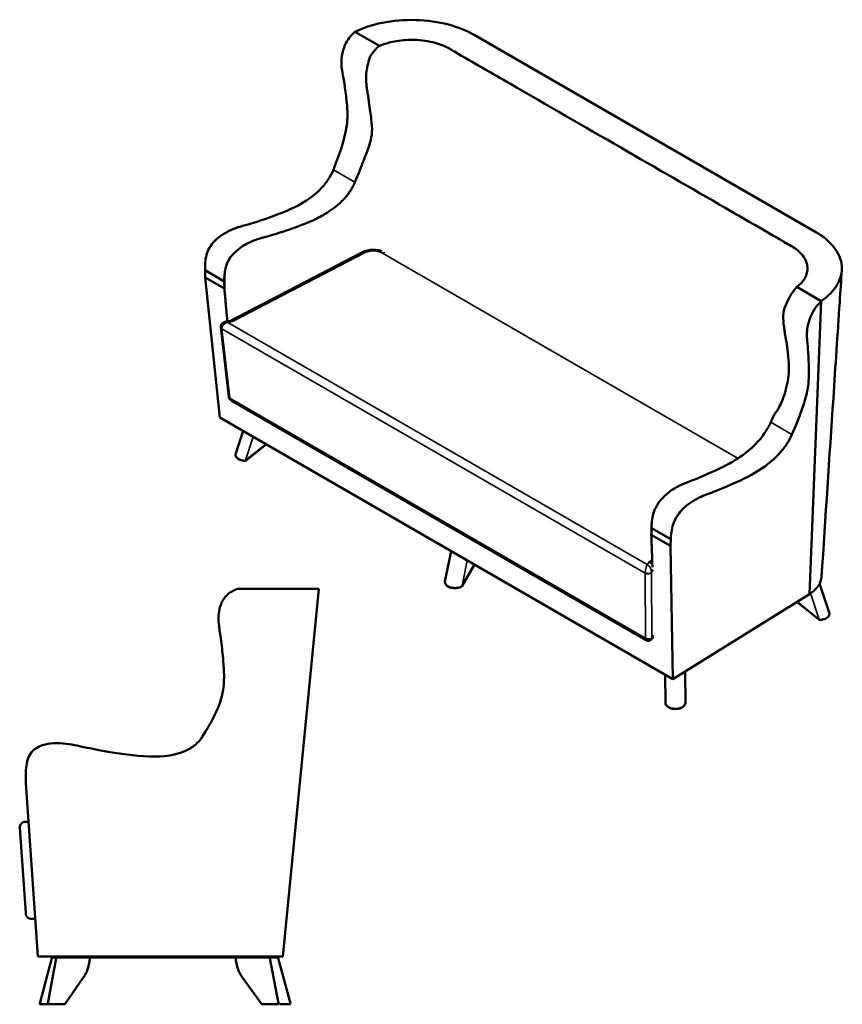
# Model space of a CAD drawing. Header units: inches. Extents: x 9 to 167, y 6 to 107.
# Tile 2 of 2: x 83 to 167, y 6 to 107. Entities that reach past the tile are written whole.
import ezdxf

# ---------------------------------------------------------------- set-up
doc = ezdxf.new("R2010")
doc.units = ezdxf.units.IN
doc.header["$LTSCALE"] = 5
doc.header["$MEASUREMENT"] = 0
doc.layers.add('Visible (ANSI)', color=7, linetype='Continuous', lineweight=50)
doc.layers.add('Visible Narrow (ANSI)', color=7, linetype='Continuous', lineweight=35)

msp = doc.modelspace()

# ---------------------------------------------------------------- linework, layer by layer
at = {"layer": 'Visible (ANSI)'}
for p, q in [((117.34, 105.97), (119.85, 104.52)), ((164.65, 85.41), (129.59, 105.65)), ((104.57, 76.33), (118.04, 83.33)), ((101.96, 81.5), (103.93, 80.36)), ((101.98, 80.76), (101.96, 81.5)), ((101.98, 80.76), (103.94, 79.63)), ((101.98, 80.76), (103.49, 66.38)), ((162.69, 79.79), (165.2, 78.34)), ((163.97, 48.28), (165.2, 78.34)), ((104.01, 76.2), (104.58, 76.33)), ((104.26, 76.17), (104.26, 76.17)), ((103.57, 75.65), (104.4, 68.51)), ((104.7, 68.09), (104.7, 68.09)), ((104.7, 68.09), (147.23, 43.54)), ((103.49, 66.38), (149.97, 39.55)), ((105.1, 62.7), (105.86, 65.01)), ((108.23, 63.64), (106.17, 61.98)), ((147.77, 55.05), (149.74, 53.91)), ((147.75, 54.34), (149.71, 53.21)), ((149.71, 53.21), (149.74, 53.91)), ((126.58, 49.58), (127.22, 52.68)), ((149.71, 53.21), (149.97, 39.55)), ((129.62, 51.3), (128.35, 49.11)), ((105.37, 48.82), (113.64, 48.82)), ((109.93, 11.1), (113.64, 48.82)), ((110.1, 48.82), (110.1, 48.82)), ((166.01, 46.37), (165.03, 49.35)), ((163.97, 48.28), (149.97, 39.55)), ((164.94, 45.65), (162.68, 47.47)), ((147.77, 43.65), (147.93, 43.89)), ((147.81, 43.78), (147.81, 43.78)), ((147.84, 43.76), (147.9, 43.73)), ((149.2, 37.13), (149.16, 40.01)), ((151.25, 37.12), (151.23, 40.33)), ((83.56, 28.9), (83.56, 29.78)), ((83.56, 28.9), (84.8, 11.1)), ((83.55, 15.52), (82.94, 24.29)), ((83.53, 24.92), (83.83, 24.92)), ((83.55, 15.52), (83.55, 15.51)), ((84.53, 14.96), (84.14, 14.96)), ((105.39, 11.1), (84.8, 11.1)), ((85, 6.28), (86.25, 10.93)), ((85.82, 6.27), (86.68, 10.92)), ((86.18, 11.1), (86.18, 10.98)), ((86.18, 10.98), (105.37, 10.98)), ((86.68, 10.92), (86.68, 10.92)), ((107.09, 10.98), (105.37, 10.98)), ((105.39, 11.1), (109.93, 11.1)), ((107.09, 10.98), (108.27, 10.98)), ((108.27, 10.98), (108.53, 10.98)), ((108.62, 10.98), (108.53, 10.98)), ((109.5, 6.27), (108.6, 10.92)), ((108.62, 11.1), (108.62, 10.98)), ((108.62, 10.98), (109.39, 10.98)), ((110.71, 6.28), (109.47, 10.93)), ((89.49, 8.95), (87.6, 6.23)), ((107.74, 6.23), (105.78, 8.95)), ((85.89, 6.18), (85.08, 6.18)), ((86.18, 6.18), (85.89, 6.18)), ((86.18, 6.28), (86.18, 6.28)), ((87.53, 6.18), (86.18, 6.18)), ((109.17, 6.18), (107.81, 6.18)), ((109.42, 6.18), (109.17, 6.18)), ((109.6, 6.22), (109.49, 6.32)), ((109.6, 6.22), (109.61, 6.2)), ((110.63, 6.18), (109.67, 6.18))]:
    msp.add_line(p, q, dxfattribs=at)
for centre, radius, start, end in [((106.11, 62.03), 0.0787, 268.9765, 308.6815), ((128.27, 49.13), 0.0787, 299.4599, 329.735), ((165, 45.7), 0.0787, 231.3185, 271.0235), ((149.28, 37.11), 0.0787, 181.1509, 183.0678), ((83.53, 24.33), 0.591, 90, 181.7585), ((86.32, 10.91), 0.0787, 90, 165), ((90.05, 10.91), 0.0787, 356.1615, 90), ((105.19, 10.91), 0.0787, 90, 183.9946), ((109.39, 10.91), 0.0787, 15, 90), ((85.08, 6.26), 0.0787, 165, 270), ((87.53, 6.26), 0.0787, 270, 325.0615), ((107.81, 6.26), 0.0787, 216.004, 270), ((109.67, 6.26), 0.0787, 225, 270), ((110.63, 6.26), 0.0787, 270, 15)]:
    msp.add_arc(centre, radius, start, end, dxfattribs=at)
for centre, major_axis, ratio, start_param, end_param in [((355.46, -58.35), (195.98, -297.8), 0.53567, 3.921228, 3.922681), ((104.77, 75.77), (-0.206, 0.557), 0.433798, 5.577138, 6.228679), ((103.97, 75.7), (-0.393, -0.026), 0.567418, 6.283159, 6.283185), ((104.79, 68.55), (-0.389, -0.058), 0.552312, 0, 0.000034), ((-104.12, 206.98), (-195.52, 297.1), 0.535665, 3.867356, 3.86764), ((147.52, 51.09), (0.413, -0.43), 0.68925, 1.481367, 2.193293), ((83.51, 24.33), (0.046, 0.583), 0.990078, 1.680986, 1.720486)]:
    msp.add_ellipse(centre, major_axis=major_axis, ratio=ratio, start_param=start_param, end_param=end_param, dxfattribs=at)
for points, knots in [([(117.34, 105.97), (118.17, 106.37), (119.12, 106.69), (121.24, 107.12), (122.41, 107.21), (124.74, 107.15), (125.88, 106.99), (127.93, 106.45), (128.82, 106.09), (129.59, 105.65)], [0, 0, 0, 0, 8.247909, 8.247909, 17.141151, 17.141151, 26.034392, 26.034392, 34.282301, 34.282301, 34.282301, 34.282301]), ([(117.34, 105.97), (117.15, 105.82), (116.95, 105.62), (116.58, 105.12), (116.43, 104.86), (116.19, 104.32), (116.06, 103.93), (115.91, 102.93), (115.95, 102.45), (116.06, 101.7), (116.12, 101.41), (116.31, 100.27), (116.39, 99.74), (116.54, 98.39), (116.57, 97.94), (116.58, 97.08), (116.55, 96.67), (116.26, 94.77), (115.64, 93.13), (115.13, 91.82)], [0, 0, 0, 0, 2.014903, 2.014903, 3.824041, 3.824041, 5.662913, 5.662913, 7.906624, 7.906624, 9.61716, 9.61716, 11.222844, 11.222844, 13.551521, 13.551521, 17.016415, 17.016415, 28.219612, 28.219612, 28.219612, 28.219612]), ([(119.85, 104.52), (120.32, 104.72), (120.85, 104.88), (121.98, 105.1), (122.58, 105.15), (123.92, 105.15), (124.65, 105.06), (126.32, 104.65), (126.92, 104.31), (127.27, 104.11), (127.42, 104.02), (129.47, 102.83), (131.38, 101.73), (137.07, 98.45), (140.85, 96.27), (148.22, 92.01), (151.81, 89.94), (157.24, 86.81), (159.07, 85.75), (161.31, 84.45), (161.72, 84.22), (162.31, 83.87), (162.88, 83.55), (163.59, 82.62), (163.76, 82.2), (163.79, 81.41), (163.7, 81.04), (163.31, 80.37), (163.04, 80.06), (162.69, 79.79)], [-527.214237, -527.214237, -527.214237, -527.214237, -522.776875, -522.776875, -518.179767, -518.179767, -512.622723, -512.622723, -504.372893, -504.372893, -498.269451, -498.269451, -419.472653, -419.472653, -263.5206, -263.5206, -115.246389, -115.246389, -39.470462, -39.470462, -22.746122, -22.746122, -14.965918, -14.965918, -9.377257, -9.377257, -4.478777, -4.478777, 0, 0, 0, 0]), ([(119.85, 104.52), (119.72, 104.43), (119.62, 104.34), (119.51, 104.23), (119.49, 104.2), (119.37, 104.08), (119.29, 103.99), (119.16, 103.82), (119.1, 103.74), (119.04, 103.65), (119, 103.6), (118.93, 103.47), (118.9, 103.4), (118.82, 103.21), (118.78, 103.08), (118.73, 102.9), (118.72, 102.83), (118.63, 102.45), (118.54, 102.08), (118.46, 101.24), (118.48, 100.89), (118.53, 100.42), (118.55, 100.28), (118.6, 99.94), (118.63, 99.74), (118.68, 99.45), (118.69, 99.37), (118.72, 99.13), (118.75, 98.94), (118.82, 98.43), (118.87, 98.11), (118.95, 97.53), (118.99, 97.26), (119.07, 96.58), (119.11, 96.13), (119.07, 95.48), (119.05, 95.31), (118.96, 94.81), (118.86, 94.49), (118.71, 94.04), (118.67, 93.92), (118.53, 93.55), (118.43, 93.29), (118.25, 92.83), (118.18, 92.63), (118.01, 92.22), (117.93, 92.01), (117.78, 91.6), (117.69, 91.39), (117.52, 90.96), (117.43, 90.76), (117.34, 90.54)], [-58.988169, -58.988169, -58.988169, -58.988169, -51.693802, -51.693802, -49.504975, -49.504975, -41.896437, -41.896437, -36.646846, -36.646846, -35.289682, -35.289682, -33.997957, -33.997957, -31.669902, -31.669902, -30.730509, -30.730509, -27.984744, -27.984744, -25.625387, -25.625387, -24.484807, -24.484807, -22.947664, -22.947664, -22.332343, -22.332343, -20.89902, -20.89902, -18.752717, -18.752717, -16.961962, -16.961962, -13.995126, -13.995126, -12.649384, -12.649384, -9.937481, -9.937481, -8.959297, -8.959297, -6.86371, -6.86371, -5.256111, -5.256111, -3.592475, -3.592475, -1.819278, -1.819278, 0, 0, 0, 0]), ([(112.36, 88.66), (112.89, 89.01), (113.44, 89.44), (114.18, 90.24), (114.42, 90.54), (114.83, 91.17), (114.99, 91.49), (115.13, 91.82)], [0, 0, 0, 0, 5.621876, 5.621876, 8.631048, 8.631048, 11.397757, 11.397757, 11.397757, 11.397757]), ([(114.51, 87.42), (114.78, 87.59), (115.04, 87.78), (115.58, 88.2), (115.85, 88.44), (116.35, 88.97), (116.58, 89.24), (117.01, 89.86), (117.19, 90.19), (117.34, 90.54)], [-11.399345, -11.399345, -11.399345, -11.399345, -8.655188, -8.655188, -5.713923, -5.713923, -2.94522, -2.94522, 0, 0, 0, 0]), ([(112.36, 88.66), (111.32, 87.98), (110.24, 87.54), (107.6, 86.57), (106.6, 86.28), (106, 86.11), (105.8, 86.06), (104.98, 85.81), (104.37, 85.58), (103.45, 84.95), (103.17, 84.73), (102.76, 84.31), (102.57, 84.09), (102.28, 83.57), (102.18, 83.34), (102.03, 82.82), (101.99, 82.54), (101.95, 82), (101.95, 81.74), (101.96, 81.5)], [0, 0, 0, 0, 10.913621, 10.913621, 25.695353, 25.695353, 48.669517, 48.669517, 94.022891, 94.022891, 112.330307, 112.330307, 124.382624, 124.382624, 133.994986, 133.994986, 144.74864, 144.74864, 154.181535, 154.181535, 154.181535, 154.181535]), ([(114.51, 87.42), (114.32, 87.3), (114.13, 87.19), (113.72, 86.96), (113.5, 86.84), (112.62, 86.42), (111.91, 86.14), (110.12, 85.52), (109.44, 85.3), (108.32, 84.97), (108.02, 84.89), (107.38, 84.71), (106.99, 84.58), (106.38, 84.3), (106.17, 84.19), (105.75, 83.94), (105.54, 83.79), (105.07, 83.42), (104.89, 83.23), (104.61, 82.91), (104.47, 82.7), (104.24, 82.28), (104.16, 82.06), (104.03, 81.61), (103.99, 81.37), (103.97, 81.15)], [-20.18356, -20.18356, -20.18356, -20.18356, -19.203393, -19.203393, -18.067026, -18.067026, -14.679995, -14.679995, -12.609947, -12.609947, -11.158277, -11.158277, -9.162386, -9.162386, -8.10731, -8.10731, -7.09393, -7.09393, -5.679874, -5.679874, -3.784675, -3.784675, -1.987298, -1.987298, 0, 0, 0, 0]), ([(165.2, 78.34), (165.9, 78.82), (166.44, 79.37), (167.18, 80.59), (167.35, 81.26), (167.25, 82.61), (166.97, 83.27), (166.03, 84.45), (165.41, 84.97), (164.65, 85.41)], [-34.282301, -34.282301, -34.282301, -34.282301, -26.034392, -26.034392, -17.141151, -17.141151, -8.247909, -8.247909, 0, 0, 0, 0]), ([(118.04, 83.33), (118.22, 83.43), (118.42, 83.49), (118.83, 83.58), (119.05, 83.6), (119.48, 83.6), (119.69, 83.57), (119.96, 83.5), (120.03, 83.48), (120.1, 83.45)], [0, 0, 0, 0, 1.651878, 1.651878, 3.313237, 3.313237, 4.918602, 4.918602, 5.50713, 5.50713, 5.50713, 5.50713]), ([(103.97, 81.15), (103.95, 81.01), (103.94, 80.88), (103.93, 80.62), (103.93, 80.49), (103.93, 80.36)], [0, 0, 0, 0, 1.168111, 1.168111, 2.335903, 2.335903, 2.335903, 2.335903]), ([(167.3, 81.5), (167.23, 80.4), (167.16, 79.31), (166.87, 74.94), (166.65, 71.66), (166.03, 62.27), (165.63, 56.15), (165.22, 50.03)], [0, 0, 0, 0, 10, 10, 40, 40, 95.99192, 95.99192, 95.99192, 95.99192]), ([(103.98, 79.22), (103.99, 79.11), (104, 79), (104.02, 78.77), (104.03, 78.66), (104.06, 78.33), (104.08, 78.1), (104.14, 77.44), (104.18, 76.99), (104.23, 76.45), (104.24, 76.35), (104.25, 76.26)], [-34.090886, -34.090886, -34.090886, -34.090886, -33.010549, -33.010549, -31.940606, -31.940606, -29.801209, -29.801209, -25.528008, -25.528008, -24.617561, -24.617561, -24.617561, -24.617561]), ([(160.02, 65.9), (160.14, 66.18), (160.19, 66.31), (160.24, 66.44), (160.26, 66.49), (160.32, 66.6), (160.35, 66.65), (160.44, 66.79), (160.51, 66.87), (160.83, 67.35), (160.94, 67.59), (161.13, 68.01), (161.22, 68.23), (161.4, 68.72), (161.49, 69.01), (161.67, 69.66), (161.75, 70.02), (161.84, 70.7), (161.88, 71.13), (161.86, 72.09), (161.83, 72.5), (161.75, 73.23), (161.73, 73.42), (161.69, 73.74), (161.66, 73.92), (161.59, 74.33), (161.54, 74.58), (161.49, 74.81), (161.47, 74.9), (161.43, 75.15), (161.42, 75.3), (161.39, 75.57), (161.36, 75.76), (161.29, 76.36), (161.26, 76.73), (161.34, 77.28), (161.37, 77.44), (161.54, 77.94), (161.7, 78.26), (161.9, 78.65), (161.93, 78.72), (162.03, 78.9), (162.11, 79.04), (162.23, 79.21), (162.26, 79.26), (162.34, 79.37), (162.39, 79.44), (162.53, 79.61), (162.61, 79.7), (162.69, 79.79)], [-16.143417, -16.143417, -16.143417, -16.143417, -15.803951, -15.803951, -15.648004, -15.648004, -15.375142, -15.375142, -14.960146, -14.960146, -14.180633, -14.180633, -13.383622, -13.383622, -12.351605, -12.351605, -11.029975, -11.029975, -9.857397, -9.857397, -9.213751, -9.213751, -8.942199, -8.942199, -8.614331, -8.614331, -8.309924, -8.309924, -8.08233, -8.08233, -7.741023, -7.741023, -6.948444, -6.948444, -5.586502, -5.586502, -5.025992, -5.025992, -3.813416, -3.813416, -3.433273, -3.433273, -2.193807, -2.193807, -1.77336, -1.77336, -1.066467, -1.066467, 0, 0, 0, 0]), ([(165.2, 78.34), (165.03, 78.18), (164.83, 77.97), (164.47, 77.47), (164.32, 77.21), (164.07, 76.67), (163.92, 76.3), (163.71, 75.33), (163.71, 74.87), (163.75, 74.16), (163.79, 73.89), (163.87, 72.81), (163.9, 72.31), (163.94, 70.87), (163.92, 70.34), (163.81, 69.32), (163.68, 68.57), (162.91, 66.36), (162.51, 65.41), (162.18, 64.65)], [0, 0, 0, 0, 2.016019, 2.016019, 3.825337, 3.825337, 5.663085, 5.663085, 7.913168, 7.913168, 9.622958, 9.622958, 11.229288, 11.229288, 14.045441, 14.045441, 17.165742, 17.165742, 19.495073, 19.495073, 19.495073, 19.495073]), ([(103.57, 75.67), (103.57, 75.72), (103.57, 75.78), (103.6, 75.87), (103.62, 75.92), (103.68, 76.01), (103.71, 76.05), (103.8, 76.11), (103.84, 76.14), (103.93, 76.18), (103.97, 76.19), (104.01, 76.2)], [0, 0, 0, 0, 0.386575, 0.386575, 0.776661, 0.776661, 1.172288, 1.172288, 1.596019, 1.596019, 1.921654, 1.921654, 1.921654, 1.921654]), ([(104.7, 68.09), (104.62, 68.14), (104.56, 68.19), (104.48, 68.29), (104.46, 68.31), (104.43, 68.39), (104.41, 68.44), (104.4, 68.49)], [0, 0, 0, 0, 0.643171, 0.643171, 0.909612, 0.909612, 1.301206, 1.301206, 1.301206, 1.301206]), ([(160.02, 65.9), (159.97, 65.8), (159.92, 65.7), (159.85, 65.56), (159.83, 65.53), (159.73, 65.35), (159.64, 65.21), (159.48, 64.96), (159.42, 64.85), (159.18, 64.51), (159, 64.27), (158.57, 63.78), (158.32, 63.52), (157.83, 63.07), (157.59, 62.87), (157.34, 62.69)], [-11.217195, -11.217195, -11.217195, -11.217195, -10.429198, -10.429198, -10.140407, -10.140407, -8.91732, -8.91732, -7.997363, -7.997363, -5.684976, -5.684976, -2.769409, -2.769409, 0, 0, 0, 0]), ([(159.49, 61.45), (160, 61.82), (160.51, 62.27), (161.22, 63.07), (161.46, 63.38), (161.87, 64.01), (162.04, 64.33), (162.18, 64.65)], [0, 0, 0, 0, 5.621876, 5.621876, 8.631046, 8.631046, 11.397757, 11.397757, 11.397757, 11.397757]), ([(147.79, 55.53), (147.82, 55.81), (147.85, 56.06), (147.96, 56.53), (148.03, 56.75), (148.22, 57.2), (148.34, 57.4), (148.6, 57.79), (148.77, 58), (149.17, 58.4), (149.36, 58.57), (149.73, 58.86), (149.93, 58.99), (150.4, 59.29), (150.68, 59.42), (151.3, 59.69), (151.6, 59.79), (152.69, 60.23), (153.31, 60.49), (154.93, 61.23), (155.48, 61.51), (156.21, 61.92), (156.46, 62.08), (156.93, 62.38), (157.14, 62.53), (157.34, 62.69)], [-29.828968, -29.828968, -29.828968, -29.828968, -27.673962, -27.673962, -25.671698, -25.671698, -23.740578, -23.740578, -21.863456, -21.863456, -20.401255, -20.401255, -18.87495, -18.87495, -16.609988, -16.609988, -13.898488, -13.898488, -10.62339, -10.62339, -5.285734, -5.285734, -2.368888, -2.368888, 0, 0, 0, 0]), ([(106.11, 61.95), (105.99, 61.95), (105.87, 61.97), (105.65, 62.02), (105.55, 62.05), (105.36, 62.14), (105.28, 62.2), (105.16, 62.32), (105.12, 62.39), (105.09, 62.5), (105.08, 62.55), (105.08, 62.59)], [0, 0, 0, 0, 0.89386, 0.89386, 1.792088, 1.792088, 2.680901, 2.680901, 3.547701, 3.547701, 4.032903, 4.032903, 4.032903, 4.032903]), ([(159.49, 61.45), (158.52, 60.73), (157.53, 60.23), (155.13, 59.14), (154.22, 58.79), (153.67, 58.59), (153.49, 58.52), (152.75, 58.23), (152.19, 57.97), (151.32, 57.31), (151.06, 57.08), (150.66, 56.65), (150.48, 56.43), (150.18, 55.92), (150.08, 55.68), (149.91, 55.18), (149.85, 54.91), (149.78, 54.39), (149.76, 54.14), (149.74, 53.91)], [0, 0, 0, 0, 10.913598, 10.913598, 25.695379, 25.695379, 48.668436, 48.668436, 94.023636, 94.023636, 112.330695, 112.330695, 124.38298, 124.38298, 133.995262, 133.995262, 144.748851, 144.748851, 154.181618, 154.181618, 154.181618, 154.181618]), ([(147.77, 55.05), (147.77, 55.11), (147.77, 55.16), (147.77, 55.22), (147.78, 55.24), (147.78, 55.26), (147.78, 55.29), (147.78, 55.37), (147.79, 55.45), (147.79, 55.53)], [0.01257333, 0.01257333, 0.01257333, 0.01257333, 0.0177845, 0.0177845, 0.0177845, 0.01988567, 0.01988567, 0.01988567, 0.02719801, 0.02719801, 0.02719801, 0.02719801]), ([(147.86, 51.03), (147.86, 51.22), (147.85, 51.41), (147.83, 52.03), (147.82, 52.48), (147.8, 53.15), (147.79, 53.37), (147.78, 53.7), (147.77, 53.82), (147.76, 54.04), (147.76, 54.15), (147.76, 54.26)], [-10.491639, -10.491639, -10.491639, -10.491639, -8.688781, -8.688781, -4.357065, -4.357065, -2.187286, -2.187286, -1.1005, -1.1005, 0, 0, 0, 0]), ([(126.88, 49.05), (126.8, 49.1), (126.74, 49.16), (126.63, 49.28), (126.6, 49.35), (126.57, 49.47), (126.57, 49.53), (126.58, 49.58)], [0, 0, 0, 0, 0.82804, 0.82804, 1.657377, 1.657377, 2.302492, 2.302492, 2.302492, 2.302492]), ([(163.97, 48.28), (164.38, 48.53), (164.7, 48.83), (165.1, 49.44), (165.2, 49.73), (165.22, 50.03)], [0, 0, 0, 0, 4.602387, 4.602387, 8.530338, 8.530338, 8.530338, 8.530338]), ([(105.37, 48.82), (105.11, 48.76), (104.83, 48.65), (104.31, 48.29), (104.1, 48.08), (103.75, 47.59), (103.55, 47.23), (103.3, 46.14), (103.33, 45.55), (103.44, 44.61), (103.51, 44.23), (103.7, 42.77), (103.77, 42.1), (103.92, 40.23), (103.92, 39.55), (103.83, 38.33), (103.68, 37.46), (102.66, 35.24), (102.11, 34.33), (101.67, 33.62)], [0, 0, 0, 0, 2.016019, 2.016019, 3.825337, 3.825337, 5.663085, 5.663085, 7.913168, 7.913168, 9.622958, 9.622958, 11.229288, 11.229288, 14.045441, 14.045441, 17.165742, 17.165742, 19.495073, 19.495073, 19.495073, 19.495073]), ([(128.31, 49.06), (128.23, 49.01), (128.12, 48.97), (127.91, 48.91), (127.79, 48.9), (127.55, 48.88), (127.43, 48.89), (127.22, 48.92), (127.11, 48.95), (126.97, 49.01), (126.93, 49.03), (126.88, 49.05)], [0, 0, 0, 0, 0.912875, 0.912875, 1.82101, 1.82101, 2.699748, 2.699748, 3.549109, 3.549109, 3.98524, 3.98524, 3.98524, 3.98524]), ([(166.03, 46.26), (166.03, 46.2), (166.02, 46.14), (165.96, 46.02), (165.92, 45.96), (165.81, 45.86), (165.74, 45.81), (165.56, 45.72), (165.46, 45.69), (165.24, 45.64), (165.12, 45.63), (165, 45.62)], [0, 0, 0, 0, 0.711011, 0.711011, 1.441275, 1.441275, 2.253088, 2.253088, 3.122985, 3.122985, 4.034039, 4.034039, 4.034039, 4.034039]), ([(147.77, 43.65), (147.74, 43.62), (147.71, 43.59), (147.64, 43.53), (147.6, 43.51), (147.51, 43.49), (147.47, 43.48), (147.38, 43.48), (147.34, 43.49), (147.28, 43.51), (147.25, 43.52), (147.23, 43.54)], [0, 0, 0, 0, 0.338805, 0.338805, 0.676013, 0.676013, 1.010888, 1.010888, 1.345461, 1.345461, 1.527432, 1.527432, 1.527432, 1.527432]), ([(150.24, 36.48), (150.14, 36.48), (150.03, 36.49), (149.82, 36.53), (149.73, 36.56), (149.55, 36.63), (149.47, 36.68), (149.33, 36.79), (149.28, 36.86), (149.22, 36.98), (149.2, 37.04), (149.2, 37.1)], [0, 0, 0, 0, 0.812798, 0.812798, 1.633083, 1.633083, 2.474902, 2.474902, 3.349106, 3.349106, 4.028612, 4.028612, 4.028612, 4.028612]), ([(151.25, 37.12), (151.25, 37.06), (151.23, 36.99), (151.17, 36.86), (151.12, 36.8), (150.99, 36.69), (150.91, 36.64), (150.72, 36.55), (150.62, 36.52), (150.42, 36.49), (150.33, 36.48), (150.24, 36.48)], [0.000033, 0.000033, 0.000033, 0.000033, 0.790823, 0.790823, 1.601177, 1.601177, 2.467474, 2.467474, 3.339084, 3.339084, 4.016258, 4.016258, 4.016258, 4.016258]), ([(97.81, 31.65), (98.54, 31.73), (99.29, 31.89), (100.32, 32.36), (100.66, 32.56), (101.24, 33.05), (101.47, 33.32), (101.67, 33.62)], [0, 0, 0, 0, 5.621876, 5.621876, 8.631046, 8.631046, 11.397757, 11.397757, 11.397757, 11.397757]), ([(97.81, 31.65), (96.38, 31.51), (94.92, 31.66), (91.36, 32.18), (90.01, 32.47), (89.19, 32.65), (88.92, 32.71), (87.83, 32.93), (87, 33.04), (85.73, 32.89), (85.34, 32.8), (84.78, 32.57), (84.52, 32.42), (84.1, 32), (83.96, 31.79), (83.73, 31.28), (83.66, 30.98), (83.58, 30.37), (83.56, 30.06), (83.56, 29.78)], [0, 0, 0, 0, 10.913598, 10.913598, 25.695379, 25.695379, 48.668436, 48.668436, 94.023636, 94.023636, 112.330695, 112.330695, 124.38298, 124.38298, 133.995262, 133.995262, 144.748851, 144.748851, 154.181618, 154.181618, 154.181618, 154.181618]), ([(83.55, 15.51), (83.55, 15.49), (83.55, 15.47), (83.56, 15.45), (83.56, 15.44), (83.56, 15.42), (83.57, 15.4), (83.57, 15.38), (83.58, 15.37), (83.58, 15.35), (83.59, 15.33), (83.6, 15.31), (83.61, 15.3), (83.61, 15.28), (83.62, 15.26), (83.63, 15.25), (83.64, 15.23), (83.65, 15.22), (83.66, 15.2), (83.67, 15.19), (83.69, 15.17), (83.7, 15.16), (83.71, 15.14), (83.72, 15.13), (83.74, 15.12), (83.76, 15.09), (83.79, 15.07), (83.82, 15.05), (83.86, 15.03), (83.89, 15.01), (83.92, 15), (83.99, 14.97), (84.07, 14.96), (84.14, 14.96)], [0.069813, 0.069813, 0.069813, 0.069813, 0.171079, 0.171079, 0.171079, 0.269015, 0.269015, 0.269015, 0.364368, 0.364368, 0.364368, 0.457732, 0.457732, 0.457732, 0.549602, 0.549602, 0.549602, 0.640401, 0.640401, 0.640401, 0.73051, 0.73051, 0.73051, 0.82028, 0.82028, 0.82028, 1.000162, 1.000162, 1.000162, 1.182839, 1.182839, 1.182839, 1.570796, 1.570796, 1.570796, 1.570796]), ([(86.68, 10.92), (86.68, 10.93), (86.68, 10.94), (86.69, 10.95), (86.7, 10.96), (86.71, 10.97), (86.72, 10.97), (86.73, 10.98), (86.74, 10.98), (86.75, 10.98), (86.75, 10.98), (86.76, 10.98)], [0.0000137, 0.0000137, 0.0000137, 0.0000137, 0.0647639, 0.0647639, 0.1297836, 0.1297836, 0.194794, 0.194794, 0.2598047, 0.2598047, 0.276288, 0.276288, 0.276288, 0.276288]), ([(89.49, 8.95), (89.56, 9.05), (89.63, 9.16), (89.75, 9.4), (89.81, 9.52), (89.9, 9.78), (89.95, 9.91), (90.02, 10.18), (90.05, 10.32), (90.1, 10.61), (90.12, 10.75), (90.13, 10.9)], [3.9269908, 3.9269908, 3.9269908, 3.9269908, 4.0647624, 4.0647624, 4.2025339, 4.2025339, 4.3403055, 4.3403055, 4.4780771, 4.4780771, 4.6158486, 4.6158486, 4.6158486, 4.6158486]), ([(105.78, 8.95), (105.7, 9.05), (105.63, 9.16), (105.51, 9.4), (105.45, 9.52), (105.34, 9.78), (105.3, 9.91), (105.22, 10.18), (105.19, 10.32), (105.14, 10.61), (105.12, 10.75), (105.11, 10.9)], [3.9269908, 3.9269908, 3.9269908, 3.9269908, 4.0647624, 4.0647624, 4.2025339, 4.2025339, 4.3403055, 4.3403055, 4.4780771, 4.4780771, 4.6158486, 4.6158486, 4.6158486, 4.6158486]), ([(108.53, 10.98), (108.53, 10.98), (108.54, 10.98), (108.54, 10.98), (108.55, 10.98), (108.56, 10.98), (108.57, 10.97), (108.58, 10.96), (108.59, 10.96), (108.6, 10.94), (108.6, 10.93), (108.6, 10.92)], [0, 0, 0, 0, 0.0348356, 0.0348356, 0.0686435, 0.0686435, 0.1319089, 0.1319089, 0.1951742, 0.1951742, 0.2748333, 0.2748333, 0.2748333, 0.2748333]), ([(85.89, 6.18), (85.89, 6.18), (85.89, 6.18), (85.88, 6.18), (85.88, 6.18), (85.87, 6.18), (85.87, 6.19), (85.86, 6.19), (85.85, 6.19), (85.84, 6.21), (85.83, 6.21), (85.82, 6.23), (85.82, 6.23), (85.81, 6.25), (85.81, 6.26), (85.82, 6.27)], [0, 0, 0, 0, 0.0205275, 0.0205275, 0.0408396, 0.0408396, 0.0799986, 0.0799986, 0.143264, 0.143264, 0.2065293, 0.2065293, 0.2697947, 0.2697947, 0.3494539, 0.3494539, 0.3494539, 0.3494539]), ([(109.5, 6.27), (109.5, 6.27), (109.5, 6.26), (109.5, 6.24), (109.5, 6.23), (109.49, 6.22), (109.49, 6.21), (109.47, 6.2), (109.47, 6.19), (109.45, 6.19), (109.44, 6.18), (109.43, 6.18), (109.43, 6.18), (109.42, 6.18)], [0, 0, 0, 0, 0.0647455, 0.0647455, 0.1297654, 0.1297654, 0.1947752, 0.1947752, 0.2597853, 0.2597853, 0.3247959, 0.3247959, 0.3508674, 0.3508674, 0.3508674, 0.3508674])]:
    msp.add_open_spline(points, degree=3, knots=knots, dxfattribs=at)
for points in [[(103.94, 79.63), (103.94, 79.88), (103.93, 80.12), (103.93, 80.36)], [(103.57, 75.65), (103.57, 75.66), (103.57, 75.67), (103.57, 75.67)], [(104.4, 68.49), (104.4, 68.5), (104.4, 68.5), (104.4, 68.51)], [(105.08, 62.59), (105.08, 62.63), (105.09, 62.66), (105.1, 62.7)], [(106.17, 61.98), (106.17, 61.98), (106.16, 61.97), (106.16, 61.97)], [(147.77, 55.05), (147.76, 54.81), (147.76, 54.58), (147.75, 54.34)], [(128.35, 49.11), (128.35, 49.1), (128.35, 49.1), (128.34, 49.09)], [(164.95, 45.64), (164.95, 45.65), (164.94, 45.65), (164.94, 45.65)], [(166.01, 46.37), (166.02, 46.34), (166.03, 46.3), (166.03, 46.26)], [(147.9, 43.73), (147.91, 43.77), (147.91, 43.81), (147.91, 43.86)], [(149.2, 37.1), (149.2, 37.11), (149.2, 37.12), (149.2, 37.13)], [(87.6, 6.23), (87.6, 6.22), (87.6, 6.22), (87.59, 6.21)], [(107.75, 6.21), (107.75, 6.22), (107.74, 6.22), (107.74, 6.23)], [(109.5, 6.27), (109.5, 6.27), (109.5, 6.27), (109.5, 6.27)]]:
    msp.add_open_spline(points, degree=3, dxfattribs=at)
at = {"layer": 'Visible Narrow (ANSI)'}
for p, q in [((115.13, 91.82), (117.34, 90.54)), ((118.32, 83.29), (104.77, 76.25)), ((156.65, 62.2), (120.16, 83.26)), ((104.77, 76.25), (104.31, 76.15)), ((104.31, 76.15), (147.34, 51.31)), ((147.13, 50.43), (103.69, 75.51)), ((103.69, 75.51), (104.51, 68.37)), ((104.51, 68.37), (147.17, 43.74)), ((160.02, 65.9), (162.18, 64.65)), ((106.91, 64.4), (106.12, 62)), ((106.12, 62), (108.19, 63.67)), ((128.87, 51.72), (128.34, 49.12)), ((147.34, 51.31), (147.52, 51.57)), ((147.52, 51.57), (147.84, 51.78)), ((128.34, 49.12), (129.6, 51.3)), ((147.93, 50.75), (147.77, 50.52)), ((147.77, 50.52), (147.82, 43.83)), ((147.17, 43.74), (147.13, 50.43)), ((128.34, 49.12), (128.35, 49.11)), ((162.72, 47.5), (164.99, 45.67)), ((164.99, 45.67), (164.1, 48.36)), ((147.82, 43.83), (147.98, 44.06)), ((149.16, 40.01), (149.2, 37.13)), ((149.2, 37.13), (149.18, 40))]:
    msp.add_line(p, q, dxfattribs=at)
for centre, major_axis, ratio, start_param, end_param in [((118.32, 82.81), (-0.272, 0.524), 0.546343, 5.522632, 6.283185), ((120.16, 82.78), (0.295, 0.511), 0.57735, 0.106153, 0.785398), ((104.31, 75.66), (0.602, 0.253), 0.711048, 1.280671, 2.882159), ((104.31, 75.66), (0.402, -0.488), 0.600654, 2.200998, 2.852486), ((103.97, 75.7), (-0.393, -0.026), 0.567418, 0, 0.746818), ((103.97, 75.69), (-0.391, -0.045), 0.57877, 0, 0.716658), ((104.15, 75.75), (0.352, 0.467), 0.658856, 2.463412, 2.502913), ((104.79, 68.56), (-0.391, -0.045), 0.57877, 0, 0.716658), ((104.79, 68.55), (-0.389, -0.058), 0.552312, 0.000034, 0.697847), ((104.64, 68.31), (0.101, -0.153), 0.53567, 3.957254, 3.999457), ((105.16, 62.59), (-0.0787, 0.0027), 0.816333, 6.049646, 6.283185), ((106.19, 64.1), (2.42, 2.72), 0.41129, 4.245338, 4.251346), ((106.11, 62.03), (0.0492, -0.0615), 0.424406, 5.156087, 6.283185), ((106.11, 62.03), (0.0014, 0.0787), 0.025253, 2.183569, 2.186502), ((106.11, 62.03), (-0.0014, -0.0787), 0.025253, 5.328094, 6.283185), ((106.12, 62.04), (0.0494, -0.0613), 0.419788, 5.164744, 6.283185), ((147.34, 50.82), (0.134, 0.602), 0.262584, 0.703023, 2.304511), ((147.41, 50.61), (0.394, 0.003), 0.651236, 3.925248, 5.893914), ((147.41, 50.62), (0.394, -0.006), 0.620896, 3.936171, 5.906971), ((147.34, 50.82), (0.33, -0.533), 0.536043, 0.682846, 2.284333), ((147.84, 50.63), (-0.046, -0.176), 0.288004, 5.417836, 5.46023), ((147.48, 50.73), (0.238, 0.534), 0.484387, 2.332281, 2.371782), ((126.92, 49.12), (-0.0394, -0.0682), 0.57735, 5.235988, 6.283186), ((128.27, 49.13), (0.0387, -0.0686), 0.570997, 0, 0.790811), ((125.77, 50.6), (2.01, 3.04), 0.815987, 4.756298, 4.762306), ((128.27, 49.13), (0.068, -0.0397), 0.003271, 5.657901, 6.283185), ((128.27, 49.13), (-0.0387, 0.0686), 0.570997, 3.932403, 3.935336), ((164.99, 45.72), (-0.0494, -0.0613), 0.419788, 0, 1.118441), ((165, 45.7), (-0.0492, -0.0615), 0.424406, 0, 1.127099), ((164.92, 47.77), (2.42, -2.72), 0.41129, 5.173432, 5.17944), ((165, 45.7), (0.0014, -0.0787), 0.025253, 0, 0.955091), ((165, 45.7), (0.0014, -0.0787), 0.025253, 0.955091, 0.958023), ((165.95, 46.26), (0.0787, 0.0027), 0.816333, 6.283185, 6.516725), ((147.45, 43.93), (0.394, 0.003), 0.651236, 3.925248, 5.893914), ((147.45, 43.92), (0.393, -0.013), 0.673336, 3.951942, 5.916823), ((147.04, 43.83), (-0.101, 0.153), 0.53567, 3.789419, 3.831623), ((147.31, 44.02), (-0.422, 0.406), 0.692033, 3.669781, 3.709264), ((152.84, 37.17), (-3.63, 0.24), 0.978899, 0.07995, 0.085958), ((149.28, 37.13), (-0.0787, -0.0011), 0.168987, 6.266626, 6.283185), ((149.28, 37.11), (-0.0787, -0.0016), 0.168891, 6.255843, 6.283185), ((149.28, 37.11), (-0.0786, -0.0042), 0.816106, 6.239474, 6.283185), ((149.28, 37.11), (-0.0786, -0.0042), 0.816106, 6.236541, 6.239474), ((150.24, 36.56), (0.0009, -0.0787), 0.01632, 0, 1.217022)]:
    msp.add_ellipse(centre, major_axis=major_axis, ratio=ratio, start_param=start_param, end_param=end_param, dxfattribs=at)
for points, knots in [([(120.16, 83.26), (120.13, 83.28), (120.1, 83.3), (120.07, 83.31), (120.05, 83.32), (120.03, 83.33), (120.02, 83.34), (120, 83.34), (119.98, 83.35), (119.96, 83.36), (119.93, 83.37), (119.89, 83.39), (119.86, 83.4), (119.84, 83.4), (119.82, 83.41), (119.8, 83.41), (119.78, 83.42), (119.76, 83.42), (119.74, 83.43), (119.7, 83.44), (119.66, 83.45), (119.62, 83.45), (119.6, 83.46), (119.58, 83.46), (119.56, 83.47), (119.54, 83.47), (119.52, 83.47), (119.5, 83.47), (119.46, 83.48), (119.42, 83.48), (119.37, 83.49), (119.33, 83.49), (119.29, 83.49), (119.25, 83.49), (119.23, 83.49), (119.21, 83.49), (119.18, 83.49), (119.16, 83.49), (119.14, 83.49), (119.12, 83.49), (119.08, 83.49), (119.04, 83.49), (118.99, 83.48), (118.95, 83.48), (118.91, 83.47), (118.87, 83.47), (118.83, 83.46), (118.79, 83.45), (118.75, 83.44), (118.73, 83.44), (118.71, 83.44), (118.69, 83.43), (118.67, 83.43), (118.65, 83.42), (118.63, 83.41), (118.59, 83.4), (118.56, 83.39), (118.52, 83.38), (118.48, 83.37), (118.45, 83.35), (118.41, 83.34), (118.38, 83.32), (118.35, 83.31), (118.32, 83.29)], [0, 0, 0, 0, 0.00325147, 0.00325147, 0.00325147, 0.00487721, 0.00487721, 0.00487721, 0.00650295, 0.00650295, 0.00650295, 0.00975442, 0.00975442, 0.00975442, 0.01138016, 0.01138016, 0.01138016, 0.01300589, 0.01300589, 0.01300589, 0.01625737, 0.01625737, 0.01625737, 0.0178831, 0.0178831, 0.0178831, 0.01950884, 0.01950884, 0.01950884, 0.02276031, 0.02276031, 0.02276031, 0.02601179, 0.02601179, 0.02601179, 0.02763753, 0.02763753, 0.02763753, 0.02926326, 0.02926326, 0.02926326, 0.03251474, 0.03251474, 0.03251474, 0.03576621, 0.03576621, 0.03576621, 0.03901768, 0.03901768, 0.03901768, 0.04064342, 0.04064342, 0.04064342, 0.04226916, 0.04226916, 0.04226916, 0.04552063, 0.04552063, 0.04552063, 0.04877212, 0.04877212, 0.04877212, 0.05202358, 0.05202358, 0.05202358, 0.05202358]), ([(104.51, 68.37), (104.51, 68.35), (104.52, 68.34), (104.52, 68.32), (104.52, 68.31), (104.53, 68.3), (104.53, 68.28), (104.54, 68.27), (104.54, 68.26), (104.55, 68.24), (104.56, 68.23), (104.56, 68.22), (104.57, 68.2), (104.58, 68.19), (104.59, 68.18), (104.6, 68.17), (104.61, 68.16), (104.62, 68.15), (104.63, 68.14), (104.65, 68.13), (104.66, 68.12), (104.67, 68.11), (104.68, 68.1), (104.69, 68.1), (104.7, 68.09)], [0.0698132, 0.0698132, 0.0698132, 0.0698132, 0.1710793, 0.1710793, 0.1710793, 0.2690152, 0.2690152, 0.2690152, 0.3643678, 0.3643678, 0.3643678, 0.4577323, 0.4577323, 0.4577323, 0.5496018, 0.5496018, 0.5496018, 0.6404012, 0.6404012, 0.6404012, 0.73051, 0.73051, 0.73051, 0.7868992, 0.7868992, 0.7868992, 0.7868992]), ([(105.08, 62.6), (105.08, 62.57), (105.09, 62.53), (105.11, 62.45), (105.13, 62.41), (105.18, 62.34), (105.21, 62.31), (105.28, 62.24), (105.33, 62.21), (105.42, 62.15), (105.47, 62.13), (105.58, 62.08), (105.64, 62.06), (105.77, 62.03), (105.83, 62.01), (105.97, 61.99), (106.04, 61.99), (106.11, 61.98)], [3.141593, 3.141593, 3.141593, 3.141593, 3.336526, 3.336526, 3.531459, 3.531459, 3.726393, 3.726393, 3.921326, 3.921326, 4.116259, 4.116259, 4.311192, 4.311192, 4.506126, 4.506126, 4.701059, 4.701059, 4.701059, 4.701059]), ([(126.58, 49.58), (126.58, 49.56), (126.58, 49.54), (126.58, 49.48), (126.58, 49.45), (126.61, 49.37), (126.62, 49.33), (126.68, 49.26), (126.71, 49.23), (126.78, 49.17), (126.82, 49.14), (126.87, 49.11)], [5.397108, 5.397108, 5.397108, 5.397108, 5.5034521, 5.5034521, 5.6983854, 5.6983854, 5.8933187, 5.8933187, 6.088252, 6.088252, 6.2831853, 6.2831853, 6.2831853, 6.2831853]), ([(126.87, 49.11), (126.92, 49.08), (126.97, 49.06), (127.08, 49.01), (127.14, 49), (127.26, 48.97), (127.33, 48.95), (127.46, 48.94), (127.53, 48.93), (127.66, 48.93), (127.73, 48.94), (127.86, 48.95), (127.93, 48.96), (128.05, 48.99), (128.11, 49.01), (128.23, 49.05), (128.28, 49.07), (128.33, 49.1)], [3.141593, 3.141593, 3.141593, 3.141593, 3.336526, 3.336526, 3.531459, 3.531459, 3.726393, 3.726393, 3.921326, 3.921326, 4.116259, 4.116259, 4.311192, 4.311192, 4.506126, 4.506126, 4.701059, 4.701059, 4.701059, 4.701059]), ([(165.01, 45.66), (165.07, 45.66), (165.14, 45.67), (165.28, 45.69), (165.34, 45.7), (165.47, 45.73), (165.53, 45.75), (165.64, 45.8), (165.69, 45.82), (165.78, 45.88), (165.83, 45.91), (165.9, 45.98), (165.93, 46.01), (165.98, 46.09), (166, 46.12), (166.02, 46.2), (166.03, 46.24), (166.03, 46.28)], [4.723719, 4.723719, 4.723719, 4.723719, 4.918652, 4.918652, 5.113586, 5.113586, 5.308519, 5.308519, 5.503452, 5.503452, 5.698385, 5.698385, 5.893319, 5.893319, 6.088252, 6.088252, 6.283185, 6.283185, 6.283185, 6.283185]), ([(147.17, 43.74), (147.17, 43.72), (147.17, 43.71), (147.18, 43.7), (147.18, 43.68), (147.18, 43.67), (147.18, 43.66), (147.18, 43.65), (147.18, 43.64), (147.19, 43.63), (147.19, 43.62), (147.19, 43.61), (147.19, 43.6), (147.2, 43.59), (147.2, 43.58), (147.2, 43.57), (147.21, 43.57), (147.21, 43.56), (147.21, 43.56), (147.22, 43.55), (147.22, 43.55), (147.23, 43.54), (147.23, 43.54), (147.23, 43.54), (147.23, 43.54)], [0.0698132, 0.0698132, 0.0698132, 0.0698132, 0.1710793, 0.1710793, 0.1710793, 0.2690152, 0.2690152, 0.2690152, 0.3643678, 0.3643678, 0.3643678, 0.4577323, 0.4577323, 0.4577323, 0.5496018, 0.5496018, 0.5496018, 0.6404012, 0.6404012, 0.6404012, 0.73051, 0.73051, 0.73051, 0.7868992, 0.7868992, 0.7868992, 0.7868992]), ([(147.77, 43.65), (147.77, 43.66), (147.77, 43.66), (147.77, 43.67), (147.78, 43.68), (147.79, 43.69), (147.79, 43.7), (147.79, 43.71), (147.8, 43.72), (147.8, 43.73), (147.81, 43.74), (147.81, 43.76), (147.81, 43.77), (147.81, 43.78), (147.81, 43.8), (147.82, 43.81)], [5.7840499, 5.7840499, 5.7840499, 5.7840499, 5.825453, 5.825453, 5.825453, 5.9188175, 5.9188175, 5.9188175, 6.0141701, 6.0141701, 6.0141701, 6.112106, 6.112106, 6.112106, 6.2133721, 6.2133721, 6.2133721, 6.2133721]), ([(149.2, 37.1), (149.2, 37.07), (149.21, 37.03), (149.24, 36.95), (149.26, 36.92), (149.32, 36.85), (149.35, 36.81), (149.43, 36.75), (149.47, 36.72), (149.57, 36.67), (149.62, 36.64), (149.73, 36.6), (149.79, 36.58), (149.92, 36.56), (149.98, 36.55), (150.11, 36.53), (150.18, 36.53), (150.24, 36.53)], [4.723719, 4.723719, 4.723719, 4.723719, 4.918652, 4.918652, 5.113586, 5.113586, 5.308519, 5.308519, 5.503452, 5.503452, 5.698385, 5.698385, 5.893319, 5.893319, 6.088252, 6.088252, 6.283185, 6.283185, 6.283185, 6.283185]), ([(150.24, 36.53), (150.31, 36.53), (150.38, 36.54), (150.51, 36.55), (150.57, 36.56), (150.69, 36.59), (150.75, 36.61), (150.86, 36.66), (150.91, 36.68), (151, 36.74), (151.05, 36.77), (151.12, 36.83), (151.15, 36.87), (151.2, 36.94), (151.22, 36.97), (151.24, 37.05), (151.25, 37.09), (151.25, 37.12)], [3.141593, 3.141593, 3.141593, 3.141593, 3.336526, 3.336526, 3.531459, 3.531459, 3.726393, 3.726393, 3.921326, 3.921326, 4.116259, 4.116259, 4.311192, 4.311192, 4.506126, 4.506126, 4.694991, 4.694991, 4.694991, 4.694991])]:
    msp.add_open_spline(points, degree=3, knots=knots, dxfattribs=at)
for points in [[(103.97, 81.15), (103.97, 80.5), (103.97, 79.86), (103.98, 79.22)], [(105.1, 62.7), (105.09, 62.67), (105.08, 62.64), (105.08, 62.6)], [(166.03, 46.28), (166.03, 46.31), (166.02, 46.34), (166.01, 46.37)]]:
    msp.add_open_spline(points, degree=3, dxfattribs=at)

doc.saveas('drawing.dxf')
